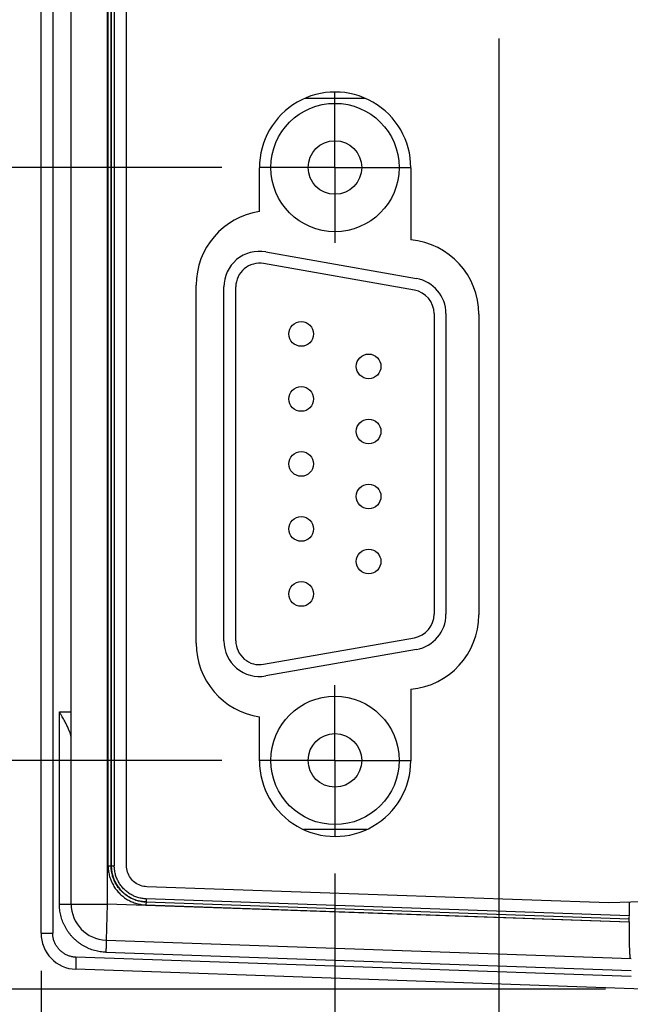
# Model space of a CAD drawing. Header units: inches. Extents: x 0 to 34, y 0 to 22.
# Tile 6 of 78: x 6.3 to 7.3, y 8.1 to 9.8. Entities that reach past the tile are written whole.
import ezdxf

# ---------------------------------------------------------------- set-up
doc = ezdxf.new("R2010")
doc.units = ezdxf.units.IN
doc.header["$LTSCALE"] = 1.87
doc.header["$MEASUREMENT"] = 0
doc.linetypes.add('CENTER', pattern=[0.6, 0.375, -0.075, 0.075, -0.075])
doc.layers.get('0').update_dxf_attribs({"linetype": 'CONTINUOUS'})
doc.layers.add('DEFAULT_1', color=7, linetype='CENTER')
doc.layers.add('DIMENSIONS', color=7, linetype='CONTINUOUS')
doc.styles.get("Standard").update_dxf_attribs({"font": 'txt', "width": 0.8})
doc.dimstyles.new('DIMSTYLE_1', dxfattribs={"dimtxt": 0.125, "dimasz": 0.18, "dimexe": 0.18, "dimexo": 0.0625, "dimgap": 0.09, "dimtad": 0, "dimtih": 1, "dimtoh": 1, "dimdec": 3, "dimzin": 4, "dimdsep": 46, "dimtxsty": 'STANDARD', "dimblk": '_FILLED', "dimblk1": '_FILLED', "dimblk2": '_FILLED', "dimcen": 0.09, "dimadec": 0, "dimazin": 0, "dimtp": 0.01, "dimtm": 0.01, "dimtfac": 1, "dimtdec": 3, "dimtofl": 0, "dimtmove": 0, "dimatfit": 3, "dimldrblk": '_FILLED', "dimfxl": 1, "dimtolj": 1, "dimtzin": 4, "dimarcsym": 0})

# ---------------------------------------------------------------- blocks, each defined once
blk = doc.blocks.new('_FILLED')
at = {"color": 0, "linetype": 'BYBLOCK'}
blk.add_solid([(0, 0), (-1, 0.1736), (-1, -0.1736)], dxfattribs=at)
blk = doc.blocks.new('*D10')
at = {"layer": 'DIMENSIONS', "color": 2, "linetype": 'CONTINUOUS'}
for p, q in [((5.5885, 8.5544), (5.5885, 8.9144)), ((6.6389, 8.5544), (5.4635, 8.5544)), ((7.276, 8.1749), (5.4635, 8.1749)), ((5.5885, 8.1749), (5.5885, 7.8149))]:
    blk.add_line(p, q, dxfattribs=at)
at = {"layer": 'DIMENSIONS', "color": 2, "linetype": 'CONTINUOUS', "xscale": 0.18, "yscale": 0.18, "zscale": 0.18}
for p, rotation in [((5.5885, 8.5544), 270), ((5.5885, 8.1749), 90)]:
    blk.add_blockref('_FILLED', p, dxfattribs=dict(at, rotation=rotation))
at = {"layer": 'DIMENSIONS', "color": 2, "linetype": 'CONTINUOUS', "width": 0.8}
for s, p in [('[', (5.551, 8.3021)), (']', (6.051, 8.3021)), ('.380', (5.026, 8.3021)), ('9.64', (5.651, 8.3021))]:
    blk.add_text(s, height=0.125, dxfattribs=at).set_placement(p)
blk = doc.blocks.new('*D11')
at = {"layer": 'DIMENSIONS', "color": 2, "linetype": 'CONTINUOUS'}
for p, q in [((6.6389, 9.5383), (4.7135, 9.5383)), ((4.8385, 9.5383), (4.8385, 9.1714)), ((4.8385, 8.5544), (4.8385, 8.9214)), ((6.6389, 8.5544), (4.7135, 8.5544))]:
    blk.add_line(p, q, dxfattribs=at)
at = {"layer": 'DIMENSIONS', "color": 2, "linetype": 'CONTINUOUS', "xscale": 0.18, "yscale": 0.18, "zscale": 0.18}
for p, rotation in [((4.8385, 9.5383), 90), ((4.8385, 8.5544), 270)]:
    blk.add_blockref('_FILLED', p, dxfattribs=dict(at, rotation=rotation))
at = {"layer": 'DIMENSIONS', "color": 2, "linetype": 'CONTINUOUS', "width": 0.8}
for s, p in [('[', (4.751, 8.9839)), (']', (5.351, 8.9839)), ('.984', (4.226, 8.9839)), ('24.99', (4.851, 8.9839))]:
    blk.add_text(s, height=0.125, dxfattribs=at).set_placement(p)
blk = doc.blocks.new('*D15')
at = {"layer": 'DIMENSIONS', "color": 2, "linetype": 'CONTINUOUS'}
for p, q in [((6.8265, 8.3668), (6.8265, 7.2999)), ((6.3385, 8.2052), (6.3385, 7.2999)), ((6.3385, 7.4249), (5.9274, 7.4249)), ((6.8265, 7.4249), (7.1865, 7.4249))]:
    blk.add_line(p, q, dxfattribs=at)
at = {"layer": 'DIMENSIONS', "color": 2, "linetype": 'CONTINUOUS', "xscale": 0.18, "yscale": 0.18, "zscale": 0.18}
blk.add_blockref('_FILLED', (6.3385, 7.4249), dxfattribs=at)
at = {"layer": 'DIMENSIONS', "color": 2, "linetype": 'CONTINUOUS', "xscale": 0.18, "yscale": 0.18, "zscale": 0.18, "rotation": 180}
blk.add_blockref('_FILLED', (6.8265, 7.4249), dxfattribs=at)
at = {"layer": 'DIMENSIONS', "color": 2, "linetype": 'CONTINUOUS', "width": 0.8}
for s, p in [('2X ', (4.4399, 7.3624)), ('.488', (4.7399, 7.3624)), ('[', (5.2649, 7.3624)), ('12.4', (5.3649, 7.3624)), (']', (5.7649, 7.3624))]:
    blk.add_text(s, height=0.125, dxfattribs=at).set_placement(p)
blk = doc.blocks.new('*D16')
at = {"layer": 'DIMENSIONS', "color": 2, "linetype": 'CONTINUOUS'}
for p, q in [((7.0988, 9.7524), (7.0988, 5.7999)), ((6.3385, 8.2052), (6.3385, 5.7999)), ((6.3385, 5.9249), (5.9131, 5.9249)), ((7.0988, 5.9249), (7.4588, 5.9249))]:
    blk.add_line(p, q, dxfattribs=at)
at = {"layer": 'DIMENSIONS', "color": 2, "linetype": 'CONTINUOUS', "xscale": 0.18, "yscale": 0.18, "zscale": 0.18}
blk.add_blockref('_FILLED', (6.3385, 5.9249), dxfattribs=at)
at = {"layer": 'DIMENSIONS', "color": 2, "linetype": 'CONTINUOUS', "xscale": 0.18, "yscale": 0.18, "zscale": 0.18, "rotation": 180}
blk.add_blockref('_FILLED', (7.0988, 5.9249), dxfattribs=at)
at = {"layer": 'DIMENSIONS', "color": 2, "linetype": 'CONTINUOUS', "width": 0.8}
for s, p in [('[', (5.1506, 5.8624)), (']', (5.7506, 5.8624)), ('.760', (4.6256, 5.8624)), ('19.31', (5.2506, 5.8624))]:
    blk.add_text(s, height=0.125, dxfattribs=at).set_placement(p)
blk = doc.blocks.new('*D18')
at = {"layer": 'DIMENSIONS', "color": 2, "linetype": 'CONTINUOUS'}
for p, q in [((7.5785, 8.3269), (7.5785, 6.5499)), ((7.9085, 8.3269), (7.9085, 6.5499)), ((7.5785, 6.6749), (7.2185, 6.6749)), ((7.9085, 6.6749), (8.3546, 6.6749))]:
    blk.add_line(p, q, dxfattribs=at)
at = {"layer": 'DIMENSIONS', "color": 2, "linetype": 'CONTINUOUS', "xscale": 0.18, "yscale": 0.18, "zscale": 0.18}
blk.add_blockref('_FILLED', (7.5785, 6.6749), dxfattribs=at)
at = {"layer": 'DIMENSIONS', "color": 2, "linetype": 'CONTINUOUS', "xscale": 0.18, "yscale": 0.18, "zscale": 0.18, "rotation": 180}
blk.add_blockref('_FILLED', (7.9085, 6.6749), dxfattribs=at)
at = {"layer": 'DIMENSIONS', "color": 2, "linetype": 'CONTINUOUS', "width": 0.8}
for s, p in [('.330', (8.4171, 6.6124)), ('[', (8.9421, 6.6124)), ('8.38', (9.0421, 6.6124)), (']', (9.4421, 6.6124))]:
    blk.add_text(s, height=0.125, dxfattribs=at).set_placement(p)

msp = doc.modelspace()

# ---------------------------------------------------------------- linework, layer by layer
at = {"color": 7, "linetype": 'CONTINUOUS'}
for p, q in [((6.3385, 8.2677), (6.3385, 13.0666)), ((6.3579, 13.0666), (6.3579, 8.2677)), ((6.3885, 8.316), (6.3885, 13.0192)), ((6.4485, 13.0192), (6.4485, 8.316)), ((6.45, 8.3794), (6.45, 12.9551)), ((6.455, 12.955), (6.455, 8.3795)), ((6.4551, 8.3795), (6.4551, 12.955)), ((6.4601, 12.9549), (6.4601, 8.3796)), ((6.4805, 8.3796), (6.4805, 9.8149)), ((6.8774, 9.6529), (6.7763, 9.6529)), ((6.8758, 9.6529), (6.8758, 9.6536)), ((6.7011, 9.4651), (6.7011, 9.5379)), ((6.9525, 9.5379), (6.9525, 9.4181)), ((6.7115, 9.3982), (6.9619, 9.3541)), ((6.9585, 9.3347), (6.7081, 9.3788)), ((6.5961, 8.7489), (6.5961, 9.3429)), ((6.6422, 8.7527), (6.6422, 9.3401)), ((6.6619, 8.7527), (6.6619, 9.3401)), ((6.991, 9.2959), (6.991, 8.7968)), ((7.0107, 9.2959), (7.0107, 8.7968)), ((7.0655, 9.2949), (7.0655, 8.7959)), ((6.7081, 8.7139), (6.9585, 8.758)), ((6.9619, 8.7386), (6.7115, 8.6945)), ((6.9525, 8.6727), (6.9525, 8.5539)), ((6.369, 8.6349), (6.3885, 8.6349)), ((6.369, 8.316), (6.369, 8.6349)), ((6.7011, 8.5539), (6.7011, 8.6266)), ((6.8796, 8.4399), (6.7741, 8.4399)), ((6.45, 8.3794), (6.455, 8.3794)), ((6.4551, 8.3796), (6.4601, 8.3796)), ((7.2814, 8.3179), (6.5142, 8.3447)), ((8.1596, 8.3485), (7.2814, 8.3179)), ((6.5128, 8.3195), (6.5127, 8.3145)), ((6.5128, 8.3195), (6.513, 8.3197)), ((6.5128, 8.3195), (7.3149, 8.2915)), ((6.5132, 8.3247), (6.513, 8.3197)), ((6.513, 8.3197), (7.3151, 8.2917)), ((7.3153, 8.2967), (6.5132, 8.3247)), ((7.3153, 8.319), (7.3153, 8.2967)), ((6.369, 8.316), (6.4485, 8.316)), ((6.4485, 8.316), (6.4464, 8.256)), ((7.3148, 8.2857), (6.4485, 8.316)), ((6.5127, 8.3145), (7.3148, 8.2865)), ((7.3148, 8.2865), (7.3148, 8.2857)), ((7.3151, 8.2917), (7.3149, 8.2915)), ((6.3385, 8.2677), (6.3579, 8.2677)), ((6.4464, 8.256), (7.3185, 8.2256)), ((6.4462, 8.236), (7.3185, 8.2056)), ((7.3185, 8.1955), (6.3965, 8.2277)), ((7.3385, 8.1749), (6.3964, 8.2078))]:
    msp.add_line(p, q, dxfattribs=at)
for centre, radius in [((6.8265, 9.5383), 0.1065), ((6.8265, 9.5383), 0.0445), ((6.7705, 9.2621), 0.0205), ((6.8824, 9.2082), 0.0205), ((6.7705, 9.1542), 0.0205), ((6.8824, 9.1003), 0.0205), ((6.7705, 9.0464), 0.0205), ((6.8824, 8.9924), 0.0205), ((6.7705, 8.9385), 0.0205), ((6.8824, 8.8845), 0.0205), ((6.7705, 8.8306), 0.0205), ((6.8265, 8.5544), 0.1065), ((6.8265, 8.5544), 0.0445)]:
    msp.add_circle(centre, radius, dxfattribs=at)
for centre, radius, start, end in [((6.8268, 9.5379), 0.1257, 359.9974, 179.9998), ((6.7198, 9.3429), 0.1237, 98.6777, 180), ((6.9418, 9.2949), 0.1237, 0, 85.0561), ((6.7013, 9.3401), 0.0591, 80, 180), ((6.7013, 9.3401), 0.0394, 80, 180), ((6.9517, 9.2959), 0.0591, 0, 80), ((6.9517, 9.2959), 0.0394, 0, 80), ((6.9418, 8.7959), 0.1237, 274.9438, 360), ((6.9517, 8.7968), 0.0394, 280, 360), ((6.9517, 8.7968), 0.0591, 280, 360), ((6.7198, 8.7489), 0.1237, 180, 261.3223), ((6.7013, 8.7527), 0.0591, 180, 280), ((6.7013, 8.7527), 0.0394, 180, 280), ((6.8268, 8.5539), 0.1257, 179.9974, 359.9993), ((6.4485, 8.316), 0.06, 180, 267.9975), ((6.3985, 8.2677), 0.06, 180, 268)]:
    msp.add_arc(centre, radius, start, end, dxfattribs=at)
for points, knots in [([(6.3885, 8.5912), (6.3885, 8.5917), (6.3884, 8.5929), (6.3882, 8.5947), (6.3877, 8.5966), (6.3872, 8.5988), (6.3864, 8.6011), (6.3854, 8.6037), (6.3843, 8.6064), (6.3829, 8.6094), (6.3814, 8.6126), (6.3796, 8.616), (6.3777, 8.6195), (6.3757, 8.6232), (6.3735, 8.627), (6.3713, 8.6309), (6.3697, 8.6335), (6.369, 8.6349)], [0, 0, 0, 0, 0.033635, 0.0711, 0.112744, 0.158978, 0.210068, 0.266454, 0.328388, 0.39599, 0.469436, 0.548399, 0.632111, 0.719792, 0.810922, 0.90464, 1, 1, 1, 1]), ([(6.45, 8.3794), (6.45, 8.3781), (6.45, 8.3755), (6.4504, 8.3716), (6.451, 8.3677), (6.4518, 8.3638), (6.4529, 8.3599), (6.4542, 8.3561), (6.4558, 8.3524), (6.4576, 8.3488), (6.4596, 8.3454), (6.4618, 8.342), (6.4642, 8.3388), (6.4668, 8.3358), (6.4695, 8.3329), (6.4725, 8.3302), (6.4756, 8.3277), (6.4789, 8.3253), (6.4823, 8.3232), (6.4858, 8.3213), (6.4895, 8.3196), (6.4932, 8.3182), (6.497, 8.3169), (6.5009, 8.3159), (6.5048, 8.3152), (6.5087, 8.3147), (6.5114, 8.3146), (6.5127, 8.3145)], [0, 0, 0, 0, 0.039031, 0.078436, 0.118149, 0.158109, 0.19826, 0.238538, 0.278858, 0.31913, 0.359324, 0.399466, 0.439583, 0.479682, 0.519766, 0.55985, 0.599958, 0.64011, 0.680319, 0.720597, 0.760918, 0.801221, 0.841443, 0.881508, 0.921339, 0.960862, 1, 1, 1, 1]), ([(6.455, 8.3795), (6.455, 8.3795), (6.455, 8.3794), (6.4551, 8.3796), (6.4551, 8.3795), (6.4551, 8.3795)], [0, 0, 0, 0, 0.292119, 0.677413, 1, 1, 1, 1]), ([(6.5128, 8.3195), (6.5115, 8.3196), (6.509, 8.3197), (6.5052, 8.3202), (6.5014, 8.321), (6.4977, 8.322), (6.494, 8.3232), (6.4905, 8.3246), (6.487, 8.3263), (6.4837, 8.3282), (6.4805, 8.3303), (6.4774, 8.3326), (6.4745, 8.3351), (6.4717, 8.3378), (6.4691, 8.3406), (6.4668, 8.3436), (6.4646, 8.3468), (6.4626, 8.3501), (6.4608, 8.3535), (6.4593, 8.357), (6.4579, 8.3606), (6.4569, 8.3643), (6.456, 8.368), (6.4554, 8.3718), (6.455, 8.3756), (6.455, 8.3782), (6.455, 8.3794)], [0, 0, 0, 0, 0.041734, 0.083453, 0.125159, 0.166863, 0.208572, 0.250291, 0.292015, 0.333739, 0.37545, 0.41713, 0.458779, 0.500417, 0.542062, 0.583712, 0.625358, 0.667001, 0.708652, 0.750316, 0.791969, 0.833585, 0.875174, 0.916764, 0.958372, 1, 1, 1, 1]), ([(6.4551, 8.3796), (6.4551, 8.3783), (6.4552, 8.3758), (6.4556, 8.3719), (6.4562, 8.3682), (6.4571, 8.3644), (6.4582, 8.3607), (6.4595, 8.3571), (6.461, 8.3536), (6.4628, 8.3502), (6.4648, 8.3469), (6.467, 8.3438), (6.4694, 8.3408), (6.4719, 8.3379), (6.4747, 8.3353), (6.4776, 8.3328), (6.4807, 8.3305), (6.4839, 8.3284), (6.4872, 8.3265), (6.4907, 8.3248), (6.4943, 8.3233), (6.4979, 8.3221), (6.5016, 8.3211), (6.5054, 8.3204), (6.5092, 8.3199), (6.5117, 8.3197), (6.513, 8.3197)], [0, 0, 0, 0, 0.041666, 0.083332, 0.124999, 0.166666, 0.208333, 0.250001, 0.291669, 0.333337, 0.375004, 0.416671, 0.458336, 0.500001, 0.541665, 0.583331, 0.624997, 0.666664, 0.708332, 0.75, 0.791668, 0.833335, 0.875002, 0.916668, 0.958334, 1, 1, 1, 1]), ([(6.5132, 8.3247), (6.512, 8.3247), (6.5097, 8.3249), (6.5063, 8.3253), (6.5028, 8.326), (6.4994, 8.3269), (6.4961, 8.328), (6.4928, 8.3293), (6.4896, 8.3309), (6.4865, 8.3326), (6.4836, 8.3345), (6.4807, 8.3367), (6.4781, 8.3389), (6.4755, 8.3414), (6.4732, 8.344), (6.471, 8.3468), (6.469, 8.3497), (6.4671, 8.3527), (6.4655, 8.3558), (6.4641, 8.3591), (6.4629, 8.3624), (6.4619, 8.3658), (6.4611, 8.3692), (6.4605, 8.3727), (6.4602, 8.3762), (6.4601, 8.3785), (6.4601, 8.3796)], [0, 0, 0, 0, 0.040827, 0.082029, 0.123531, 0.165261, 0.207141, 0.249097, 0.291051, 0.332935, 0.374747, 0.416517, 0.458266, 0.500004, 0.541739, 0.583484, 0.625252, 0.667067, 0.708955, 0.750913, 0.792871, 0.834749, 0.876474, 0.917972, 0.95917, 1, 1, 1, 1]), ([(6.5142, 8.3447), (6.5107, 8.3448), (6.5035, 8.3462), (6.494, 8.3513), (6.4864, 8.3592), (6.4816, 8.3688), (6.4805, 8.3761), (6.4805, 8.3796)], [0, 0, 0, 0, 0.20065, 0.400527, 0.600342, 0.800249, 1, 1, 1, 1]), ([(6.4462, 8.236), (6.4446, 8.2361), (6.4415, 8.2363), (6.4368, 8.2369), (6.4321, 8.2377), (6.4275, 8.2388), (6.423, 8.2402), (6.4186, 8.2419), (6.4143, 8.2438), (6.4101, 8.246), (6.406, 8.2484), (6.4021, 8.2511), (6.3983, 8.254), (6.3948, 8.2571), (6.3914, 8.2604), (6.3882, 8.2639), (6.3852, 8.2676), (6.3825, 8.2714), (6.38, 8.2754), (6.3777, 8.2796), (6.3757, 8.2839), (6.3739, 8.2882), (6.3724, 8.2927), (6.3711, 8.2973), (6.3702, 8.3019), (6.3695, 8.3066), (6.3691, 8.3113), (6.369, 8.3144), (6.369, 8.316)], [0, 0, 0, 0, 0.038439, 0.076872, 0.115326, 0.153798, 0.192282, 0.230776, 0.269284, 0.307813, 0.346354, 0.384875, 0.423347, 0.461788, 0.50025, 0.538767, 0.577308, 0.615827, 0.65431, 0.692778, 0.731255, 0.769752, 0.808276, 0.846815, 0.885318, 0.923726, 0.961984, 1, 1, 1, 1]), ([(7.3148, 8.2865), (7.3148, 8.2874), (7.3147, 8.2889), (7.3149, 8.2905), (7.3148, 8.2914), (7.3149, 8.2915)], [0, 0, 0, 0, 0.549452, 0.892103, 1, 1, 1, 1]), ([(7.3148, 8.2857), (7.3148, 8.2845), (7.3148, 8.282), (7.3148, 8.2782), (7.3148, 8.2745), (7.3148, 8.2709), (7.3149, 8.2672), (7.3149, 8.2637), (7.315, 8.2602), (7.315, 8.2568), (7.3151, 8.2536), (7.3152, 8.2505), (7.3152, 8.2475), (7.3153, 8.2447), (7.3154, 8.242), (7.3155, 8.2395), (7.3156, 8.2372), (7.3157, 8.235), (7.3158, 8.2331), (7.316, 8.2314), (7.3161, 8.2299), (7.3162, 8.2286), (7.3163, 8.2276), (7.3165, 8.2268), (7.3166, 8.2261), (7.3167, 8.2258), (7.3168, 8.2256), (7.3169, 8.2256)], [0, 0, 0, 0, 0.061988, 0.12405, 0.185802, 0.247015, 0.307272, 0.366297, 0.423891, 0.479769, 0.533814, 0.585731, 0.635338, 0.682462, 0.726854, 0.768416, 0.806928, 0.84226, 0.874284, 0.902833, 0.927853, 0.94922, 0.966868, 0.980731, 0.990765, 0.997048, 1, 1, 1, 1]), ([(7.3151, 8.2917), (7.3153, 8.2918), (7.3151, 8.2928), (7.3154, 8.2943), (7.3153, 8.2958), (7.3153, 8.2967)], [0, 0, 0, 0, 0.131705, 0.497995, 1, 1, 1, 1]), ([(6.3965, 8.2277), (6.3956, 8.2278), (6.3938, 8.2279), (6.391, 8.2283), (6.3883, 8.2289), (6.3856, 8.2296), (6.383, 8.2306), (6.3804, 8.2317), (6.3779, 8.233), (6.3756, 8.2345), (6.3733, 8.2362), (6.3712, 8.238), (6.3691, 8.2399), (6.3673, 8.242), (6.3655, 8.2442), (6.364, 8.2465), (6.3626, 8.2489), (6.3614, 8.2514), (6.3603, 8.254), (6.3594, 8.2567), (6.3588, 8.2594), (6.3583, 8.2622), (6.358, 8.2649), (6.3579, 8.2668), (6.3579, 8.2677)], [0, 0, 0, 0, 0.045064, 0.090417, 0.135953, 0.181531, 0.227016, 0.272412, 0.317832, 0.363327, 0.40885, 0.454361, 0.499846, 0.545309, 0.590797, 0.63635, 0.681906, 0.727369, 0.772769, 0.818229, 0.863779, 0.909326, 0.954773, 1, 1, 1, 1]), ([(6.4464, 8.256), (6.4464, 8.256), (6.4464, 8.2559), (6.4464, 8.2557), (6.4465, 8.2553), (6.4465, 8.2549), (6.4465, 8.2543), (6.4465, 8.2536), (6.4465, 8.2527), (6.4465, 8.2518), (6.4465, 8.2507), (6.4465, 8.2495), (6.4465, 8.2483), (6.4465, 8.2469), (6.4465, 8.2455), (6.4464, 8.244), (6.4464, 8.2425), (6.4463, 8.2409), (6.4463, 8.2393), (6.4462, 8.2377), (6.4462, 8.2366), (6.4462, 8.236)], [0, 0, 0, 0, 0.004034, 0.014463, 0.031526, 0.055159, 0.085218, 0.121512, 0.163795, 0.211779, 0.265139, 0.323515, 0.386512, 0.453697, 0.524611, 0.598771, 0.675669, 0.754786, 0.835588, 0.91751, 1, 1, 1, 1]), ([(6.3965, 8.2277), (6.3965, 8.2272), (6.3965, 8.2261), (6.3964, 8.2245), (6.3964, 8.2228), (6.3963, 8.2213), (6.3963, 8.2197), (6.3963, 8.2183), (6.3962, 8.2168), (6.3962, 8.2155), (6.3962, 8.2142), (6.3962, 8.2131), (6.3962, 8.212), (6.3962, 8.2111), (6.3962, 8.2102), (6.3962, 8.2095), (6.3962, 8.2089), (6.3962, 8.2084), (6.3963, 8.2081), (6.3963, 8.2079), (6.3963, 8.2078), (6.3964, 8.2078)], [0, 0, 0, 0, 0.082473, 0.164387, 0.245181, 0.324301, 0.401204, 0.475365, 0.546278, 0.61346, 0.676454, 0.734833, 0.788198, 0.836185, 0.878469, 0.914764, 0.94483, 0.968468, 0.985534, 0.995964, 1, 1, 1, 1])]:
    msp.add_open_spline(points, degree=3, knots=knots, dxfattribs=at)
at = {"layer": 'DEFAULT_1', "color": 7, "linetype": 'CENTER'}
for p, q in [((6.8265, 9.5383), (6.8265, 9.6634)), ((6.8265, 9.5383), (6.7014, 9.5383)), ((6.8265, 9.5383), (6.9516, 9.5383)), ((6.8265, 9.5383), (6.8265, 9.4132)), ((6.8265, 8.5544), (6.8265, 8.6795)), ((6.8265, 8.5544), (6.7014, 8.5544)), ((6.8265, 8.5544), (6.9516, 8.5544)), ((6.8265, 8.5544), (6.8265, 8.4293))]:
    msp.add_line(p, q, dxfattribs=at)

# ---------------------------------------------------------------- dimensions: what is measured, and where the dimension line sits
at = {"layer": 'DIMENSIONS', "color": 2, "linetype": 'CONTINUOUS'}
for base, p1, p2, picture, middle in [((7.0988, 5.9249), (6.3385, 8.2052), (7.0988, 9.7524), '*D16', (5.2381, 5.9249)), ((7.9085, 6.6749), (7.5785, 8.3269), (7.9085, 8.3269), '*D18', (8.9796, 6.6749))]:
    dim = msp.add_linear_dim(base=base, p1=p1, p2=p2, dimstyle='DIMSTYLE_1', dxfattribs=at)
    dim.commit()
    dim.dimension.update_dxf_attribs({"geometry": picture, "text_midpoint": middle, "dimtype": 160})
for base, p1, p2, angle, picture, middle in [((4.8385, 9.5383), (6.6389, 8.5544), (6.6389, 9.5383), 90, '*D11', (4.8385, 9.0464)), ((5.58845, 8.17485), (6.63885, 8.55443), (7.27595, 8.17485), 270, '*D10', (5.58845, 8.36464))]:
    dim = msp.add_linear_dim(base=base, p1=p1, p2=p2, angle=angle, dimstyle='DIMSTYLE_1', dxfattribs=at)
    dim.commit()
    dim.dimension.update_dxf_attribs({"geometry": picture, "text_midpoint": middle, "dimtype": 160})
dim = msp.add_linear_dim(base=(6.8265, 7.4249), p1=(6.3385, 8.2052), p2=(6.8265, 8.3668), text='2X <>', dimstyle='DIMSTYLE_1', dxfattribs=at)
dim.commit()
dim.dimension.update_dxf_attribs({"geometry": '*D15', "text_midpoint": (5.1524, 7.4249), "dimtype": 160})

doc.saveas('drawing.dxf')
